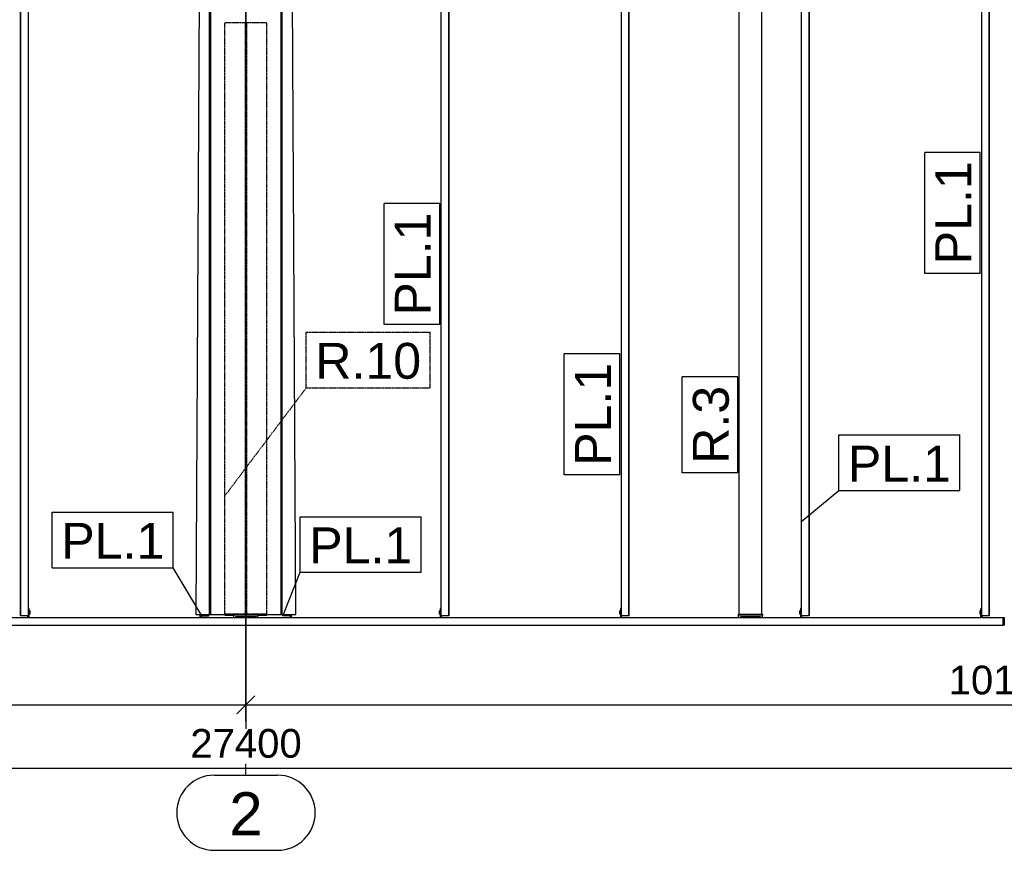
# Model space of a CAD drawing. Extents: x 64716 to 7565828, y -87108 to 5881792.
# Tile 148 of 160: x 279337 to 285893, y 9437 to 14967. Entities that reach past the tile are written whole.
import ezdxf

# ---------------------------------------------------------------- set-up
doc = ezdxf.new("R2010")
doc.units = 0
doc.header["$MEASUREMENT"] = 0
doc.set_wipeout_variables(frame=1)
doc.linetypes.add('DXK_LINE_DOT2', pattern=[3.9198, 1.9599, -1.9599])
doc.linetypes.add('DXK_LINE_DOT3', pattern=[5.9187, 2.979, -0.9799, 0.9799, -0.9799])
doc.styles.add('ARIAL', font='arial.ttf')

# ---------------------------------------------------------------- blocks, each defined once
blk = doc.blocks.new('Part-137597154-27365 - 1303')
at = {"color": 1, "linetype": 'Continuous'}
for p, q in [((18999.7, -440), (18999.8, 7995)), ((18999.8, 7995), (19049.7, 7995)), ((19049.7, -440), (19049.7, 7995)), ((19049.7, 7995), (19049.8, 7995)), ((19051.2, 7995), (19049.8, 7995)), ((19049.8, 7995), (19049.8, -440)), ((19051.2, -440), (19051.2, 7995)), ((19051.2, 7995), (19051.3, 7995)), ((19051.3, -440), (19051.3, 7995)), ((19049.7, -440), (18999.7, -440)), ((19049.8, -440), (19049.7, -440)), ((19051.2, -440), (19049.8, -440)), ((19051.3, -440), (19051.2, -440))]:
    blk.add_line(p, q, dxfattribs=at)
blk = doc.blocks.new('Part-137597154-3762 - 1303')
at = {"color": 1, "linetype": 'Continuous'}
for p, q in [((14346.3, -440), (14346.3, -430)), ((14396.3, -440), (14346.3, -440)), ((14396.3, -430), (14396.3, -440))]:
    blk.add_line(p, q, dxfattribs=at)
blk = doc.blocks.new('Part-137597154-3449 - 1303')
at = {"color": 1, "linetype": 'Continuous'}
for p, q in [((17385, -427), (17385, 3838)), ((17535, -427), (17535, 3838)), ((17385, -427), (17535, -427))]:
    blk.add_line(p, q, dxfattribs=at)
blk = doc.blocks.new('Part-137597154-4488 - 1303')
at = {"color": 5, "linetype": 'DXK_LINE_DOT2'}
for p, q in [((13960, -427), (13960, 3510)), ((14240, 3510), (13960, 3510)), ((14096, -427), (14096, 3510)), ((14104, 3510), (14104, -427)), ((14240, -427), (14240, 3510)), ((14240, -427), (13960, -427))]:
    blk.add_line(p, q, dxfattribs=at)
blk = doc.blocks.new('Bolt-137597154-8007 - 1303')
at = {"color": 1, "linetype": 'Continuous'}
for p, q in [((17408.6, -450), (17408.6, -442.5)), ((17415.6, -450), (17415.6, -442.5)), ((17429.4, -450), (17429.4, -442.5)), ((17436.4, -450), (17436.4, -442.5)), ((17483.6, -450), (17483.6, -442.5)), ((17490.6, -450), (17490.6, -442.5)), ((17504.4, -450), (17504.4, -442.5)), ((17511.4, -450), (17511.4, -442.5))]:
    blk.add_line(p, q, dxfattribs=at)
blk = doc.blocks.new('GridLine-137597154-5440 - 1303')
at = {"color": 4, "linetype": 'DXK_LINE_DOT3'}
blk.add_line((14100, -1500), (14100, 17500), dxfattribs=at)
at = {"color": 4, "linetype": 'Continuous'}
for p, q in [((13888.8, -1500), (14311.2, -1500)), ((13888.8, -2000), (14311.2, -2000))]:
    blk.add_line(p, q, dxfattribs=at)
for centre, start, end in [((13888.8, -1750), 90, 270), ((14311.2, -1750), 270, 90)]:
    blk.add_arc(centre, 250, start, end, dxfattribs=at)
at = {"color": 2, "linetype": 'Continuous', "style": 'ARIAL'}
blk.add_text('2', height=286.5, dxfattribs=at).set_placement((13988.8, -1900))
blk = doc.blocks.new('Part-137597154-27349 - 1303')
at = {"color": 1, "linetype": 'Continuous'}
for p, q in [((9050.2, -450), (18993.8, -450)), ((18999.9, -450), (19142, -450)), ((19142, -450), (19142, -500)), ((9050.2, -500), (19142, -500))]:
    blk.add_line(p, q, dxfattribs=at)
blk = doc.blocks.new('Part-137597154-27348 - 1303')
at = {"color": 1, "linetype": 'Continuous'}
for p, q in [((13803.7, -440), (13803.7, -430)), ((13803.7, -440), (13853.6, -440)), ((13853.6, -440), (13853.6, -430))]:
    blk.add_line(p, q, dxfattribs=at)
blk = doc.blocks.new('Bolt-137597154-27974 - 1303')
at = {"color": 1, "linetype": 'Continuous'}
for p, q in [((18986.7, -404.6), (18986.6, -409.8)), ((18986.6, -409.8), (18986.6, -420.2)), ((18986.6, -409.8), (18993.8, -409.8)), ((18986.6, -420.2), (18986.7, -425.4)), ((18986.6, -420.2), (18993.8, -420.2)), ((18986.7, -404.6), (18993.8, -404.6)), ((18986.7, -425.4), (18993.8, -425.4))]:
    blk.add_line(p, q, dxfattribs=at)
blk = doc.blocks.new('Part-137597154-27361 - 1303')
at = {"color": 1, "linetype": 'Continuous'}
for p, q in [((16600.1, -440), (16600.1, 7995)), ((16600.1, 7995), (16650, 7995)), ((16650, -440), (16650, 7995)), ((16650, 7995), (16650.2, 7995)), ((16650.2, 7995), (16650.1, -440)), ((16651.5, 7995), (16650.2, 7995)), ((16651.5, -440), (16651.5, 7995)), ((16651.5, 7995), (16651.6, 7995)), ((16651.6, -440), (16651.6, 7995)), ((16650, -440), (16600.1, -440)), ((16650.1, -440), (16650, -440)), ((16651.5, -440), (16650.1, -440)), ((16651.6, -440), (16651.5, -440))]:
    blk.add_line(p, q, dxfattribs=at)
blk = doc.blocks.new('Bolt-137597154-7936 - 1303')
at = {"color": 1, "linetype": 'Continuous'}
for p, q in [((14048.6, -450), (14048.6, -442.5)), ((14055.6, -450), (14055.6, -442.5)), ((14069.4, -450), (14069.4, -442.5)), ((14076.4, -450), (14076.4, -442.5)), ((14123.6, -450), (14123.6, -442.5)), ((14130.6, -450), (14130.6, -442.5)), ((14144.4, -450), (14144.4, -442.5)), ((14151.4, -450), (14151.4, -442.5))]:
    blk.add_line(p, q, dxfattribs=at)
blk = doc.blocks.new('Part-137597154-27347 - 1303')
at = {"color": 1, "linetype": 'Continuous'}
for p, q in [((12598.4, 7995), (12598.5, 7995)), ((12598.4, -440), (12598.4, 7995)), ((12598.5, 7995), (12649.8, 7995)), ((12598.5, 7995), (12598.5, -440)), ((12599.7, -440), (12599.7, 7995)), ((12599.8, -440), (12599.8, 7995)), ((12649.8, 7995), (12649.8, -440)), ((12598.5, -440), (12598.4, -440)), ((12649.8, -440), (12598.5, -440))]:
    blk.add_line(p, q, dxfattribs=at)
blk = doc.blocks.new('Part-137597154-27363 - 1303')
at = {"color": 1, "linetype": 'Continuous'}
for p, q in [((17799.9, -440), (17799.9, 7995)), ((17799.9, 7995), (17849.9, 7995)), ((17849.9, -440), (17849.9, 7995)), ((17849.9, 7995), (17850, 7995)), ((17851.4, 7995), (17850, 7995)), ((17850, 7995), (17850, -440)), ((17851.4, -440), (17851.4, 7995)), ((17851.4, 7995), (17851.5, 7995)), ((17851.5, -440), (17851.5, 7995)), ((17849.9, -440), (17799.9, -440)), ((17850, -440), (17849.9, -440)), ((17851.4, -440), (17850, -440)), ((17851.5, -440), (17851.4, -440))]:
    blk.add_line(p, q, dxfattribs=at)
blk = doc.blocks.new('Part-137597154-8006 - 1303')
at = {"color": 1, "linetype": 'Continuous'}
for p, q in [((17380, -435), (17380, -427)), ((17380, -427), (17540, -427)), ((17540, -427), (17540, -435))]:
    blk.add_line(p, q, dxfattribs=at)
blk = doc.blocks.new('Part-137597154-7928 - 1303')
at = {"color": 1, "linetype": 'Continuous'}
for p, q in [((14020, -450), (14020, -435)), ((14180, -435), (14020, -435)), ((14031.9, -450), (14032.5, -442.5)), ((14032.5, -442.5), (14167.5, -442.5)), ((14167.5, -442.5), (14168.1, -450)), ((14180, -450), (14180, -435))]:
    blk.add_line(p, q, dxfattribs=at)
blk = doc.blocks.new('Part-137597154-7935 - 1303')
at = {"color": 1, "linetype": 'Continuous'}
for p, q in [((13960, -430), (13960, -429.9)), ((13960, -435), (13960, -433)), ((13960, -435), (14020, -435)), ((14180, -435), (14240, -435)), ((14240, -430), (14240, -429.9)), ((14240, -435), (14240, -433))]:
    blk.add_line(p, q, dxfattribs=at)
blk = doc.blocks.new('Part-137597154-8003 - 1303')
at = {"color": 1, "linetype": 'Continuous'}
for p, q in [((17380, -450), (17380, -435)), ((17540, -435), (17380, -435)), ((17391.9, -450), (17392.5, -442.5)), ((17392.5, -442.5), (17527.5, -442.5)), ((17527.5, -442.5), (17528.1, -450)), ((17540, -450), (17540, -435))]:
    blk.add_line(p, q, dxfattribs=at)
blk = doc.blocks.new('Part-137597154-8078 - 1303')
at = {"color": 1, "linetype": 'Continuous'}
for p, q in [((19142, -500), (19142, -450)), ((19142, -450), (19150, -450)), ((19150, -450), (19150, -500)), ((19150, -500), (19142, -500))]:
    blk.add_line(p, q, dxfattribs=at)
blk = doc.blocks.new('Part-137597154-27543 - 1303')
at = {"color": 1, "linetype": 'Continuous'}
for p, q in [((13860, -433), (13860, -430)), ((13860, -430), (13860, -430)), ((13860, -430), (14340, -430)), ((13860, -433), (13860, -433)), ((14340, -433), (13860, -433)), ((14340, -433), (14340, -430)), ((14340, -430), (14340, -430)), ((14340, -433), (14340, -433))]:
    blk.add_line(p, q, dxfattribs=at)
blk = doc.blocks.new('Part-137597154-27355 - 1303')
at = {"color": 1, "linetype": 'Continuous'}
for p, q in [((15400.2, -440), (15400.2, 7995)), ((15400.2, 7995), (15450.2, 7995)), ((15450.2, -440), (15450.2, 7995)), ((15450.2, 7995), (15450.3, 7995)), ((15451.7, 7995), (15450.3, 7995)), ((15450.3, 7995), (15450.3, -440)), ((15451.7, -440), (15451.7, 7995)), ((15451.7, 7995), (15451.8, 7995)), ((15451.8, -440), (15451.8, 7995)), ((15450.2, -440), (15400.2, -440)), ((15450.3, -440), (15450.2, -440)), ((15451.7, -440), (15450.3, -440)), ((15451.8, -440), (15451.7, -440))]:
    blk.add_line(p, q, dxfattribs=at)
blk = doc.blocks.new('Bolt-137597154-27968 - 1303')
at = {"color": 1, "linetype": 'Continuous'}
for p, q in [((12662.8, -404.6), (12655.8, -404.6)), ((12663, -409.8), (12655.8, -409.8)), ((12663, -420.2), (12655.8, -420.2)), ((12655.8, -425.4), (12662.8, -425.4)), ((12663, -409.8), (12662.8, -404.6)), ((12662.8, -425.4), (12663, -420.2)), ((12663, -420.2), (12663, -409.8))]:
    blk.add_line(p, q, dxfattribs=at)
blk = doc.blocks.new('Bolt-137597154-27973 - 1303')
at = {"color": 1, "linetype": 'Continuous'}
for p, q in [((17786.8, -404.6), (17786.7, -409.8)), ((17786.7, -409.8), (17786.7, -420.2)), ((17786.7, -409.8), (17793.9, -409.8)), ((17786.7, -420.2), (17786.8, -425.4)), ((17786.7, -420.2), (17793.9, -420.2)), ((17786.8, -404.6), (17793.9, -404.6)), ((17786.8, -425.4), (17793.9, -425.4))]:
    blk.add_line(p, q, dxfattribs=at)
blk = doc.blocks.new('Part-137597154-27956 - 1303')
at = {"color": 1, "linetype": 'Continuous'}
for p, q in [((16600.1, -390), (16594.1, -390)), ((16594.1, -390), (16594.1, -450)), ((16600.1, -450), (16600.1, -440)), ((16601.4, -450), (16601.4, -440))]:
    blk.add_line(p, q, dxfattribs=at)
blk = doc.blocks.new('Part-137597154-12856 - 1303')
at = {"color": 1, "linetype": 'Continuous'}
for p, q in [((14396.3, -450), (14396.3, -430)), ((14402.3, -450), (14402.3, -430)), ((14403.9, -450), (14403.9, -430))]:
    blk.add_line(p, q, dxfattribs=at)
blk = doc.blocks.new('Part-137597154-12857 - 1303')
at = {"color": 1, "linetype": 'Continuous'}
for p, q in [((13796.1, -450), (13796.1, -430)), ((13797.7, -450), (13797.7, -430)), ((13803.7, -450), (13803.7, -440))]:
    blk.add_line(p, q, dxfattribs=at)
blk = doc.blocks.new('Part-137597154-27958 - 1303')
at = {"color": 1, "linetype": 'Continuous'}
for p, q in [((18993.8, -390), (18999.7, -390)), ((18993.8, -450), (18993.8, -390)), ((18999.8, -450), (18993.8, -450)), ((18999.8, -440), (18999.8, -450)), ((18999.8, -450), (18999.9, -450)), ((19001.1, -450), (19001.1, -440))]:
    blk.add_line(p, q, dxfattribs=at)
blk = doc.blocks.new('Bolt-137597154-27971 - 1303')
at = {"color": 1, "linetype": 'Continuous'}
for p, q in [((15387.1, -404.6), (15387, -409.8)), ((15387, -409.8), (15387, -420.2)), ((15387, -409.8), (15394.2, -409.8)), ((15387, -420.2), (15387.1, -425.4)), ((15387, -420.2), (15394.2, -420.2)), ((15387.1, -404.6), (15394.2, -404.6)), ((15387.1, -425.4), (15394.2, -425.4))]:
    blk.add_line(p, q, dxfattribs=at)
blk = doc.blocks.new('Part-137597154-27537 - 1303')
at = {"color": 1, "linetype": 'Continuous'}
for p, q in [((13792, 4207.5), (13767, -430)), ((13855, 4207.5), (13792, 4207.5)), ((13861.5, 4207.5), (13855, 4207.5)), ((13858, -430), (13858, 4207.5)), ((13861.6, 4207.5), (13863, 4207.5)), ((13863, 4202.8), (13863.6, 4207.6)), ((13863.6, 4207.6), (13863, 4207.5)), ((13863, -430), (13863, 4207.5)), ((13863, 4207.5), (13863, 4207.5)), ((13863.6, 4201.3), (13863, 4202.8)), ((13863.5, 4207), (13863.2, 4202.8)), ((13863.2, 4202.8), (13867.3, 4186.2)), ((13971.5, 4207.6), (13970.6, 4195.3)), ((14335, 4207.6), (13971.5, 4207.6)), ((14335, -429.9), (14335, 4207.6)), ((14335, 4207.6), (14336.4, 4207.6)), ((14336.4, 4207.6), (14337, 4207.5)), ((14337, -430), (14337, 4207.5)), ((14337, 4207.5), (14337, 4207.5)), ((14342, 4207.5), (14337, 4207.5)), ((14342, -430), (14342, 4207.5)), ((14408, 4207.5), (14342, 4207.5)), ((14433, -430), (14408, 4207.5)), ((13865, 4195.6), (13865, -429.9)), ((13876.4, 4171.8), (13867.3, 4186.2)), ((13889.4, 4160.8), (13876.4, 4171.8)), ((13905.2, 4154.4), (13889.4, 4160.8)), ((13922.3, 4153.2), (13905.2, 4154.4)), ((13938.8, 4157.3), (13922.3, 4153.2)), ((13953.3, 4166.4), (13938.8, 4157.3)), ((13964.2, 4179.4), (13953.3, 4166.4)), ((13970.6, 4195.3), (13964.2, 4179.4)), ((13767, -430), (13860, -430)), ((13863, -430), (13863.6, -429.9)), ((13863.6, -429.9), (13865, -429.9)), ((13865, -429.9), (14335, -429.9)), ((13865, -429.9), (14335, -429.9)), ((14335, -429.9), (14336.4, -429.9)), ((14336.4, -429.9), (14337, -430)), ((14340, -430), (14345, -430)), ((14345, -430), (14433, -430))]:
    blk.add_line(p, q, dxfattribs=at)
blk = doc.blocks.new('Part-137597154-27957 - 1303')
at = {"color": 1, "linetype": 'Continuous'}
for p, q in [((17799.9, -390), (17793.9, -390)), ((17793.9, -390), (17793.9, -450)), ((17799.9, -450), (17799.9, -440)), ((17801.3, -450), (17801.3, -440))]:
    blk.add_line(p, q, dxfattribs=at)
blk = doc.blocks.new('Part-137597154-27954 - 1303')
at = {"color": 1, "linetype": 'Continuous'}
for p, q in [((12655.8, -390), (12649.8, -390)), ((12649.8, -390), (12649.8, -450)), ((12655.8, -450), (12655.8, -390)), ((12648.4, -450), (12648.4, -440))]:
    blk.add_line(p, q, dxfattribs=at)
blk = doc.blocks.new('Part-137597154-27955 - 1303')
at = {"color": 1, "linetype": 'Continuous'}
for p, q in [((15400.2, -390), (15394.2, -390)), ((15394.2, -390), (15394.2, -450)), ((15400.2, -450), (15400.2, -440)), ((15401.6, -450), (15401.6, -440))]:
    blk.add_line(p, q, dxfattribs=at)
blk = doc.blocks.new('Bolt-137597154-27972 - 1303')
at = {"color": 1, "linetype": 'Continuous'}
for p, q in [((16587, -404.6), (16586.9, -409.8)), ((16586.9, -409.8), (16586.9, -420.2)), ((16586.9, -409.8), (16594.1, -409.8)), ((16586.9, -420.2), (16587, -425.4)), ((16586.9, -420.2), (16594.1, -420.2)), ((16587, -404.6), (16594.1, -404.6)), ((16587, -425.4), (16594.1, -425.4))]:
    blk.add_line(p, q, dxfattribs=at)
blk = doc.blocks.new('StraightDimension-137597154-5008 - 1303')
at = {"color": 174, "linetype": 'Continuous'}
blk.add_line((400.2, -1453.4), (27800.2, -1453.4), dxfattribs=at)
at = {"color": 0}
blk.add_wipeout([(14510.8, -1423.4), (14510.8, -1143.4), (13689.6, -1143.4), (13689.6, -1423.4)], dxfattribs=at)
at = {"color": 96, "style": 'ARIAL'}
blk.add_text('27400', height=191.02, dxfattribs=at).set_placement((13729.6, -1383.4))
blk = doc.blocks.new('StraightDimension-137597154-4998 - 1303')
at = {"color": 174, "linetype": 'Continuous'}
for p, q in [((14100, 3900), (14100, -1191.7)), ((14160, -971.7), (14040, -1091.7)), ((14100, -1031.7), (24200, -1031.7))]:
    blk.add_line(p, q, dxfattribs=at)
at = {"color": 0}
blk.add_wipeout([(19560.6, -1001.7), (19560.6, -721.7), (18739.4, -721.7), (18739.4, -1001.7)], dxfattribs=at)
at = {"color": 96, "style": 'ARIAL'}
blk.add_text('10100', height=191.02, dxfattribs=at).set_placement((18779.4, -961.7))
blk = doc.blocks.new('StraightDimension-137597154-4999 - 1303')
at = {"color": 174, "linetype": 'Continuous'}
for p, q in [((14100, 3900), (14100, -1191.7)), ((14040, -1091.7), (14160, -971.7)), ((4000, -1031.7), (14100, -1031.7))]:
    blk.add_line(p, q, dxfattribs=at)
blk = doc.blocks.new('Mark-137597154-19299 - 1303')
at = {"color": 96, "linetype": 'Continuous'}
for p, q in [((17005, 513), (17005, 1151.6)), ((17375, 1151.6), (17005, 1151.6)), ((17375, 513), (17375, 1151.6)), ((17375, 513), (17005, 513))]:
    blk.add_line(p, q, dxfattribs=at)
at = {"color": 0}
blk.add_wipeout([(17315, 1091.6), (17065, 1091.6), (17065, 573), (17315, 573)], dxfattribs=at)
blk.add_wipeout([(17315, 1091.6), (17065, 1091.6), (17065, 573), (17315, 573)], dxfattribs=at)
at = {"color": 1, "style": 'ARIAL'}
blk.add_text('R.3', height=238.77, rotation=90.00021, dxfattribs=at).set_placement((17315, 573))
blk = doc.blocks.new('Mark-137597154-28053 - 1303')
at = {"color": 96, "linetype": 'DXK_LINE_DOT2'}
for p, q in [((14502.1, 1449.4), (15326, 1449.4)), ((14502.1, 1079.4), (14502.1, 1449.4)), ((15326, 1079.4), (15326, 1449.4)), ((13960.5, 360.7), (14502.1, 1079.4)), ((14502.1, 1079.4), (15326, 1079.4))]:
    blk.add_line(p, q, dxfattribs=at)
at = {"color": 0}
blk.add_wipeout([(15266, 1139.4), (15266, 1389.4), (14562.1, 1389.4), (14562.1, 1139.4)], dxfattribs=at)
blk.add_wipeout([(15266, 1139.4), (15266, 1389.4), (14562.1, 1389.4), (14562.1, 1139.4)], dxfattribs=at)
at = {"color": 1, "style": 'ARIAL'}
blk.add_text('R.10', height=238.77, dxfattribs=at).set_placement((14562.1, 1139.4))
blk = doc.blocks.new('Mark-137597154-28136 - 1303')
at = {"color": 96, "linetype": 'Continuous'}
for p, q in [((18048.5, 765.2), (18853.8, 765.2)), ((18048.5, 395.2), (18048.5, 765.2)), ((18853.8, 395.2), (18853.8, 765.2)), ((17804.1, 194.3), (18048.5, 395.2)), ((18048.5, 395.2), (18853.8, 395.2))]:
    blk.add_line(p, q, dxfattribs=at)
at = {"color": 0}
blk.add_wipeout([(18793.8, 455.2), (18793.8, 705.2), (18108.5, 705.2), (18108.5, 455.2)], dxfattribs=at)
blk.add_wipeout([(18793.8, 455.2), (18793.8, 705.2), (18108.5, 705.2), (18108.5, 455.2)], dxfattribs=at)
at = {"color": 1, "style": 'ARIAL'}
blk.add_text('PL.1', height=238.77, dxfattribs=at).set_placement((18108.5, 455.2))
blk = doc.blocks.new('Mark-137597154-19310 - 1303')
at = {"color": 96, "linetype": 'Continuous'}
for p, q in [((14461.5, 221), (15266.8, 221)), ((14461.5, -149), (14461.5, 221)), ((15266.8, -149), (15266.8, 221)), ((14348.4, -434.8), (14461.5, -149)), ((14461.5, -149), (15266.8, -149))]:
    blk.add_line(p, q, dxfattribs=at)
at = {"color": 0}
blk.add_wipeout([(15206.8, -89), (15206.8, 161), (14521.5, 161), (14521.5, -89)], dxfattribs=at)
blk.add_wipeout([(15206.8, -89), (15206.8, 161), (14521.5, 161), (14521.5, -89)], dxfattribs=at)
at = {"color": 1, "style": 'ARIAL'}
blk.add_text('PL.1', height=238.77, dxfattribs=at).set_placement((14521.5, -89))
blk = doc.blocks.new('Mark-137597154-28091 - 1303')
at = {"color": 96, "linetype": 'Continuous'}
for p, q in [((12810.5, 251), (13615.8, 251)), ((12810.5, -119), (12810.5, 251)), ((13615.8, -119), (13615.8, 251)), ((12810.5, -119), (13615.8, -119)), ((13804.2, -434.8), (13615.8, -119))]:
    blk.add_line(p, q, dxfattribs=at)
at = {"color": 0}
blk.add_wipeout([(13555.8, -59), (13555.8, 191), (12870.5, 191), (12870.5, -59)], dxfattribs=at)
blk.add_wipeout([(13555.8, -59), (13555.8, 191), (12870.5, 191), (12870.5, -59)], dxfattribs=at)
at = {"color": 1, "style": 'ARIAL'}
blk.add_text('PL.1', height=238.77, dxfattribs=at).set_placement((12870.5, -59))
blk = doc.blocks.new('Mark-137597154-28137 - 1303')
at = {"color": 96, "linetype": 'Continuous'}
for p, q in [((18619.7, 1841.3), (18619.7, 2646.6)), ((18989.7, 2646.6), (18619.7, 2646.6)), ((18989.7, 1841.3), (18989.7, 2646.6)), ((18989.7, 1841.3), (18619.7, 1841.3))]:
    blk.add_line(p, q, dxfattribs=at)
at = {"color": 0}
blk.add_wipeout([(18929.7, 2586.6), (18679.7, 2586.6), (18679.7, 1901.3), (18929.7, 1901.3)], dxfattribs=at)
blk.add_wipeout([(18929.7, 2586.6), (18679.7, 2586.6), (18679.7, 1901.3), (18929.7, 1901.3)], dxfattribs=at)
at = {"color": 1, "style": 'ARIAL'}
blk.add_text('PL.1', height=238.77, rotation=90.00021, dxfattribs=at).set_placement((18929.7, 1901.3))
blk = doc.blocks.new('Mark-137597154-28194 - 1303')
at = {"color": 96, "linetype": 'Continuous'}
for p, q in [((15020.2, 1500), (15020.2, 2305.3)), ((15390.2, 2305.3), (15020.2, 2305.3)), ((15390.2, 1500), (15390.2, 2305.3)), ((15390.2, 1500), (15020.2, 1500))]:
    blk.add_line(p, q, dxfattribs=at)
at = {"color": 0}
blk.add_wipeout([(15330.2, 2245.3), (15080.2, 2245.3), (15080.2, 1560), (15330.2, 1560)], dxfattribs=at)
blk.add_wipeout([(15330.2, 2245.3), (15080.2, 2245.3), (15080.2, 1560), (15330.2, 1560)], dxfattribs=at)
at = {"color": 1, "style": 'ARIAL'}
blk.add_text('PL.1', height=238.77, rotation=90.00021, dxfattribs=at).set_placement((15330.2, 1560))
blk = doc.blocks.new('Mark-137597154-28195 - 1303')
at = {"color": 96, "linetype": 'Continuous'}
for p, q in [((16220.1, 500), (16220.1, 1305.3)), ((16590.1, 1305.3), (16220.1, 1305.3)), ((16590.1, 500), (16590.1, 1305.3)), ((16590.1, 500), (16220.1, 500))]:
    blk.add_line(p, q, dxfattribs=at)
at = {"color": 0}
blk.add_wipeout([(16530, 1245.3), (16280, 1245.3), (16280.1, 560), (16530.1, 560)], dxfattribs=at)
blk.add_wipeout([(16530, 1245.3), (16280, 1245.3), (16280.1, 560), (16530.1, 560)], dxfattribs=at)
at = {"color": 1, "style": 'ARIAL'}
blk.add_text('PL.1', height=238.77, rotation=90.00021, dxfattribs=at).set_placement((16530.1, 560))

msp = doc.modelspace()

# ---------------------------------------------------------------- block references
at = {"rotation": 360}
for name in ['GridLine-137597154-5440 - 1303', 'Part-137597154-27347 - 1303', 'Part-137597154-27355 - 1303', 'Part-137597154-27361 - 1303', 'Part-137597154-27363 - 1303', 'Part-137597154-27365 - 1303', 'Part-137597154-27537 - 1303', 'Part-137597154-3449 - 1303', 'Part-137597154-4488 - 1303', 'Part-137597154-27954 - 1303', 'Bolt-137597154-27968 - 1303', 'Bolt-137597154-27971 - 1303', 'Part-137597154-27955 - 1303', 'Bolt-137597154-27972 - 1303', 'Part-137597154-27956 - 1303', 'Bolt-137597154-27973 - 1303', 'Part-137597154-27957 - 1303', 'Bolt-137597154-27974 - 1303', 'Part-137597154-27958 - 1303', 'Part-137597154-27349 - 1303', 'Part-137597154-12857 - 1303', 'Part-137597154-27348 - 1303', 'Part-137597154-27543 - 1303', 'Part-137597154-7935 - 1303', 'Part-137597154-7928 - 1303', 'Bolt-137597154-7936 - 1303', 'Part-137597154-3762 - 1303', 'Part-137597154-12856 - 1303', 'Part-137597154-8006 - 1303', 'Part-137597154-8003 - 1303', 'Bolt-137597154-8007 - 1303', 'Part-137597154-8078 - 1303']:
    msp.add_blockref(name, (266743.3, 11436.8), dxfattribs=at)

# ---------------------------------------------------------------- next in the draw order: block references
msp.add_blockref('StraightDimension-137597154-5008 - 1303', (266743.3, 11436.8), dxfattribs=at)

# ---------------------------------------------------------------- next in the draw order: block references
msp.add_blockref('StraightDimension-137597154-4998 - 1303', (266743.3, 11436.8), dxfattribs=at)

# ---------------------------------------------------------------- next in the draw order: block references
for name in ['StraightDimension-137597154-4999 - 1303', 'Mark-137597154-28137 - 1303', 'Mark-137597154-28194 - 1303', 'Mark-137597154-28195 - 1303', 'Mark-137597154-19299 - 1303', 'Mark-137597154-28136 - 1303', 'Mark-137597154-19310 - 1303']:
    msp.add_blockref(name, (266743.3, 11436.8), dxfattribs=at)

# ---------------------------------------------------------------- next in the draw order: block references
for name in ['Mark-137597154-28053 - 1303', 'Mark-137597154-28091 - 1303']:
    msp.add_blockref(name, (266743.3, 11436.8), dxfattribs=at)

doc.saveas('drawing.dxf')
